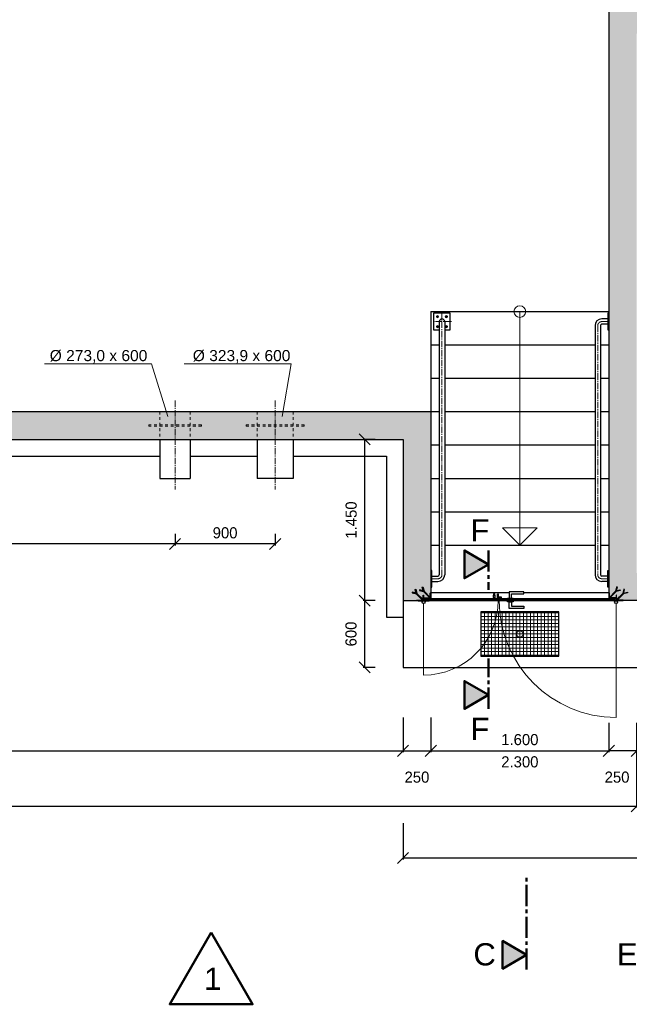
# Model space of a CAD drawing. Header units: millimetres. Extents: x -2787 to 131613, y -54195 to 30918.
# Tile 33 of 69: x 7353 to 12834, y -5081 to 3775. Entities that reach past the tile are written whole.
import ezdxf

# ---------------------------------------------------------------- set-up
doc = ezdxf.new("R2010")
doc.units = ezdxf.units.MM
doc.linetypes.add('JIS_02_1.0', pattern=[2, 1, -1])
doc.linetypes.add('MITTE2', pattern=[28.575, 19.05, -3.175, 3.175, -3.175])
doc.layers.add('Bemaßung', color=7, linetype='Continuous', lineweight=9)
for name, color, linetype in [('Beschriftung', 7, 'Continuous'), ('P-MU150AUSL', 7, 'Continuous'), ('P-MU200AUSL', 7, 'Continuous'), ('POL_Bema', 7, 'Continuous')]:
    doc.layers.add(name, color=color, linetype=linetype)
doc.styles.add('LBB3.5M1000', font='isocp.shx', dxfattribs={"height": 3.5})
doc.dimstyles.new('DIN', dxfattribs={"dimtxt": 2.5, "dimasz": 2.5, "dimexe": 1.25, "dimexo": 0.625, "dimtad": 1, "dimtih": 1, "dimdec": 4, "dimdsep": 46, "dimlunit": 6, "dimtxsty": 'Standard', "dimcen": 2.5, "dimadec": 0, "dimazin": 0, "dimtfac": 1, "dimtdec": 4, "dimtmove": 0, "dimatfit": 3, "dimfxl": 0, "dimtvp": 1, "dimtolj": 1, "dimtzin": 0, "dimarcsym": 0})
pattern_1 = [(315, (13646.2297, 3027.307), (2.245064, 2.245064), [])]
pattern_2 = [(45, (13646.2297, 3027.307), (-2.245064, 2.245064), [])]
pattern_3 = [(135, (-3821.2249, -764.9935), (-1.12253202, -1.12253202), [])]

# ---------------------------------------------------------------- blocks, each defined once
blk = doc.blocks.new('_Oblique')
at = {"layer": 'POL_Bema', "color": 0, "lineweight": -2}
blk.add_line((-0.5, -0.5), (0.5, 0.5), dxfattribs=at)
blk = doc.blocks.new('*D56')
at = {"layer": 'Bemaßung', "color": 0, "lineweight": -2, "transparency": 16777216}
for p, q in [((3350, -850), (3350, -953.1)), ((8750, -850), (8750, -953.1)), ((8750, -940.6), (3350, -940.6))]:
    blk.add_line(p, q, dxfattribs=at)
at = {"layer": 'DEFPOINTS', "color": 0, "transparency": 16777216}
for p in [(8750, 0), (3350, 0), (3350, -940.6)]:
    blk.add_point(p, dxfattribs=at)
at = {"layer": 'Bemaßung', "color": 0, "lineweight": -2, "transparency": 16777216, "xscale": 100, "yscale": 100, "zscale": 100, "rotation": 180}
blk.add_blockref('_Oblique', (3350, -940.6), dxfattribs=at)
at = {"layer": 'Bemaßung', "color": 0, "lineweight": -2, "transparency": 16777216, "xscale": 100, "yscale": 100, "zscale": 100}
blk.add_blockref('_Oblique', (8750, -940.6), dxfattribs=at)
at = {"layer": 'Bemaßung', "color": 0, "transparency": 16777216, "insert": (6050, -840.6), "char_height": 100, "attachment_point": 5}
blk.add_mtext('\\A1;5.400', dxfattribs=at)
blk = doc.blocks.new('*D57')
at = {"layer": 'Bemaßung', "color": 0, "lineweight": -2, "transparency": 16777216}
for p, q in [((8750, -850), (8750, -953.1)), ((9650, -850), (9650, -953.1)), ((9650, -940.6), (8750, -940.6))]:
    blk.add_line(p, q, dxfattribs=at)
at = {"layer": 'DEFPOINTS', "color": 0, "transparency": 16777216}
for p in [(8750, 0), (9650, 0), (8750, -940.6)]:
    blk.add_point(p, dxfattribs=at)
at = {"layer": 'Bemaßung', "color": 0, "lineweight": -2, "transparency": 16777216, "xscale": 100, "yscale": 100, "zscale": 100, "rotation": 180}
blk.add_blockref('_Oblique', (8750, -940.6), dxfattribs=at)
at = {"layer": 'Bemaßung', "color": 0, "lineweight": -2, "transparency": 16777216, "xscale": 100, "yscale": 100, "zscale": 100}
blk.add_blockref('_Oblique', (9650, -940.6), dxfattribs=at)
at = {"layer": 'Bemaßung', "color": 0, "transparency": 16777216, "insert": (9200, -840.6), "char_height": 100, "attachment_point": 5}
blk.add_mtext('\\A1;900', dxfattribs=at)
blk = doc.blocks.new('*D96')
at = {"layer": 'Bemaßung', "color": 0, "lineweight": -2, "transparency": 16777216}
for p, q in [((250, -2500), (250, -2813)), ((10800, -2500), (10800, -2813)), ((250, -2800.5), (10800, -2800.5))]:
    blk.add_line(p, q, dxfattribs=at)
at = {"layer": 'DEFPOINTS', "color": 0, "transparency": 16777216}
for p in [(250, 0), (10800, 0), (10800, -2800.5)]:
    blk.add_point(p, dxfattribs=at)
at = {"layer": 'Bemaßung', "color": 0, "lineweight": -2, "transparency": 16777216, "xscale": 100, "yscale": 100, "zscale": 100, "rotation": 180}
blk.add_blockref('_Oblique', (250, -2800.5), dxfattribs=at)
at = {"layer": 'Bemaßung', "color": 0, "lineweight": -2, "transparency": 16777216, "xscale": 100, "yscale": 100, "zscale": 100}
blk.add_blockref('_Oblique', (10800, -2800.5), dxfattribs=at)
at = {"layer": 'Bemaßung', "color": 0, "transparency": 16777216, "insert": (5525, -2700.5), "char_height": 100, "attachment_point": 5}
blk.add_mtext('\\A1;10.550', dxfattribs=at)
blk = doc.blocks.new('*D71')
at = {"layer": 'Bemaßung', "color": 0, "lineweight": -2, "transparency": 16777216}
for p, q in [((10800, -2500), (10800, -2813)), ((11050, -2500), (11050, -2813)), ((10800, -2800.5), (11050, -2800.5))]:
    blk.add_line(p, q, dxfattribs=at)
at = {"layer": 'DEFPOINTS', "color": 0, "transparency": 16777216}
for p in [(10800, 0), (11050, 0), (11050, -2800.5)]:
    blk.add_point(p, dxfattribs=at)
at = {"layer": 'Bemaßung', "color": 0, "lineweight": -2, "transparency": 16777216, "xscale": 100, "yscale": 100, "zscale": 100, "rotation": 180}
blk.add_blockref('_Oblique', (10800, -2800.5), dxfattribs=at)
at = {"layer": 'Bemaßung', "color": 0, "lineweight": -2, "transparency": 16777216, "xscale": 100, "yscale": 100, "zscale": 100}
blk.add_blockref('_Oblique', (11050, -2800.5), dxfattribs=at)
at = {"layer": 'Bemaßung', "color": 0, "transparency": 16777216, "insert": (10925, -3038), "char_height": 100, "attachment_point": 5}
blk.add_mtext('\\A1;250', dxfattribs=at)
blk = doc.blocks.new('*D72')
at = {"layer": 'Bemaßung', "color": 0, "lineweight": -2, "transparency": 16777216}
for p, q in [((11050, -2550), (11050, -2813)), ((12650, -2550), (12650, -2813)), ((11050, -2800.5), (12650, -2800.5))]:
    blk.add_line(p, q, dxfattribs=at)
at = {"layer": 'DEFPOINTS', "color": 0, "transparency": 16777216}
for p in [(11050, -1450), (12650, -1450), (12650, -2800.5)]:
    blk.add_point(p, dxfattribs=at)
at = {"layer": 'Bemaßung', "color": 0, "lineweight": -2, "transparency": 16777216, "xscale": 100, "yscale": 100, "zscale": 100, "rotation": 180}
blk.add_blockref('_Oblique', (11050, -2800.5), dxfattribs=at)
at = {"layer": 'Bemaßung', "color": 0, "lineweight": -2, "transparency": 16777216, "xscale": 100, "yscale": 100, "zscale": 100}
blk.add_blockref('_Oblique', (12650, -2800.5), dxfattribs=at)
at = {"layer": 'Bemaßung', "color": 0, "transparency": 16777216, "char_height": 100, "attachment_point": 5}
for s, insert in [('\\A1;1.600', (11850, -2700.5)), ('\\A1;2.300', (11850, -2900.5))]:
    blk.add_mtext(s, dxfattribs=dict(at, insert=insert))
blk = doc.blocks.new('*D73')
at = {"layer": 'Bemaßung', "color": 0, "lineweight": -2, "transparency": 16777216}
for p, q in [((12650, -2550), (12650, -2813)), ((12900, -2550), (12900, -2813)), ((12900, -2800.5), (12650, -2800.5))]:
    blk.add_line(p, q, dxfattribs=at)
at = {"layer": 'DEFPOINTS', "color": 0, "transparency": 16777216}
for p in [(12650, -1450), (12900, -1450), (12650, -2800.5)]:
    blk.add_point(p, dxfattribs=at)
at = {"layer": 'Bemaßung', "color": 0, "lineweight": -2, "transparency": 16777216, "xscale": 100, "yscale": 100, "zscale": 100, "rotation": 180}
blk.add_blockref('_Oblique', (12650, -2800.5), dxfattribs=at)
at = {"layer": 'Bemaßung', "color": 0, "lineweight": -2, "transparency": 16777216, "xscale": 100, "yscale": 100, "zscale": 100}
blk.add_blockref('_Oblique', (12900, -2800.5), dxfattribs=at)
at = {"layer": 'Bemaßung', "color": 0, "transparency": 16777216, "insert": (12724, -3038), "char_height": 100, "attachment_point": 5}
blk.add_mtext('\\A1;250', dxfattribs=at)
blk = doc.blocks.new('*D74')
at = {"layer": 'Bemaßung', "color": 0, "lineweight": -2, "transparency": 16777216}
for p, q in [((0, -1200), (0, -3310.7)), ((12900, -2650), (12900, -3310.7)), ((0, -3298.2), (12900, -3298.2))]:
    blk.add_line(p, q, dxfattribs=at)
at = {"layer": 'DEFPOINTS', "color": 0, "transparency": 16777216}
for p in [(0, 0), (12900, -1450), (12900, -3298.2)]:
    blk.add_point(p, dxfattribs=at)
at = {"layer": 'Bemaßung', "color": 0, "lineweight": -2, "transparency": 16777216, "xscale": 100, "yscale": 100, "zscale": 100, "rotation": 180}
blk.add_blockref('_Oblique', (0, -3298.2), dxfattribs=at)
at = {"layer": 'Bemaßung', "color": 0, "lineweight": -2, "transparency": 16777216, "xscale": 100, "yscale": 100, "zscale": 100}
blk.add_blockref('_Oblique', (12900, -3298.2), dxfattribs=at)
at = {"layer": 'Bemaßung', "color": 0, "transparency": 16777216, "insert": (6450, -3198.2), "char_height": 100, "attachment_point": 5}
blk.add_mtext('\\A1;12.900', dxfattribs=at)
blk = doc.blocks.new('*D85')
at = {"layer": 'Bemaßung', "color": 0, "lineweight": -2, "transparency": 16777216}
for p, q in [((10800, -3450), (10800, -3776.8)), ((18150, -3450), (18150, -3776.8)), ((10800, -3764.3), (18150, -3764.3))]:
    blk.add_line(p, q, dxfattribs=at)
at = {"layer": 'DEFPOINTS', "color": 0, "transparency": 16777216}
for p in [(10800, -1750), (18150, -1750), (18150, -3764.3)]:
    blk.add_point(p, dxfattribs=at)
at = {"layer": 'Bemaßung', "color": 0, "lineweight": -2, "transparency": 16777216, "xscale": 100, "yscale": 100, "zscale": 100, "rotation": 180}
blk.add_blockref('_Oblique', (10800, -3764.3), dxfattribs=at)
at = {"layer": 'Bemaßung', "color": 0, "lineweight": -2, "transparency": 16777216, "xscale": 100, "yscale": 100, "zscale": 100}
blk.add_blockref('_Oblique', (18150, -3764.3), dxfattribs=at)
at = {"layer": 'Bemaßung', "color": 0, "transparency": 16777216, "insert": (14475, -3664.3), "char_height": 100, "attachment_point": 5}
blk.add_mtext('\\A1;7.350', dxfattribs=at)
blk = doc.blocks.new('*D104')
at = {"layer": 'Bemaßung', "color": 0, "lineweight": -2, "transparency": 16777216}
for p, q in [((10550, -1450), (10442.2, -1450)), ((10454.7, -1450), (10454.7, -2050)), ((10550, -2050), (10442.2, -2050))]:
    blk.add_line(p, q, dxfattribs=at)
at = {"layer": 'DEFPOINTS', "color": 0, "transparency": 16777216}
for p in [(10800, -1450), (10454.7, -2050), (10800, -2050)]:
    blk.add_point(p, dxfattribs=at)
at = {"layer": 'Bemaßung', "color": 0, "lineweight": -2, "transparency": 16777216, "xscale": 100, "yscale": 100, "zscale": 100}
for p, rotation in [((10454.7, -1450), 90), ((10454.7, -2050), 270)]:
    blk.add_blockref('_Oblique', p, dxfattribs=dict(at, rotation=rotation))
at = {"layer": 'Bemaßung', "color": 0, "transparency": 16777216, "insert": (10332.5, -1750), "char_height": 100, "attachment_point": 5, "rotation": 90}
blk.add_mtext('\\A1;600', dxfattribs=at)
blk = doc.blocks.new('*D105')
at = {"layer": 'Bemaßung', "color": 0, "lineweight": -2, "transparency": 16777216}
for p, q in [((10550, 0), (10442.2, 0)), ((10454.7, 0), (10454.7, -1450)), ((10550, -1450), (10442.2, -1450))]:
    blk.add_line(p, q, dxfattribs=at)
at = {"layer": 'DEFPOINTS', "color": 0, "transparency": 16777216}
for p in [(10800, 0), (10454.7, -1450), (10800, -1450)]:
    blk.add_point(p, dxfattribs=at)
at = {"layer": 'Bemaßung', "color": 0, "lineweight": -2, "transparency": 16777216, "xscale": 100, "yscale": 100, "zscale": 100}
for p, rotation in [((10454.7, 0), 90), ((10454.7, -1450), 270)]:
    blk.add_blockref('_Oblique', p, dxfattribs=dict(at, rotation=rotation))
at = {"layer": 'Bemaßung', "color": 0, "transparency": 16777216, "insert": (10333.9, -725), "char_height": 100, "attachment_point": 5, "rotation": 90}
blk.add_mtext('\\A1;1.450', dxfattribs=at)

msp = doc.modelspace()

# ---------------------------------------------------------------- hatches: boundary and pattern name
at = {"lineweight": 5}
h = msp.add_hatch(dxfattribs=at)
h.set_pattern_fill('ANSI33', color=256, scale=25)
h.set_pattern_definition([(45, (-31829.3, 0), (-112.2532, 112.2532), []), (45, (-31717.05, 0), (-112.2532, 112.2532), [79.375, -39.6875])])
h.paths.add_polyline_path([(1285, 10750), (1285, 10745), (1340, 10745), (1345, 10740), (1345, 10700), (1350, 10700), (1350, 10725), (1405, 10725), (1410, 10720), (1410, 10680), (1415, 10680), (1415, 10500), (250, 10500), (250, 250), (11050, 250), (11050, -1380), (11045, -1380), (11045, -1420), (11040, -1425), (10985, -1425), (10985, -1400), (10980, -1400), (10980, -1440), (10975, -1445), (10920, -1445), (10920, -1450), (10800, -1450), (10800, 0), (0, 0), (0, 10750)])
h = msp.add_hatch(dxfattribs=at)
h.set_pattern_fill('ANSI33', color=256, scale=25)
h.paths.add_polyline_path([(2300, 10500), (2300, 10680), (2305, 10680), (2305, 10720), (2310, 10725), (2365, 10725), (2365, 10700), (2370, 10700), (2370, 10740), (2375, 10745), (2430, 10745), (2430, 10750), (13670, 10750), (13670, 10745), (13725, 10745), (13730, 10740), (13730, 10700), (13735, 10700), (13735, 10725), (13790, 10725), (13795, 10720), (13795, 10680), (13800, 10680), (13800, 10500), (12900, 10500), (12900, -1200), (13700, -1200), (13700, -1380), (13695, -1380), (13695, -1420), (13690, -1425), (13635, -1425), (13635, -1400), (13630, -1400), (13630, -1440), (13625, -1445), (13570, -1445), (13570, -1450), (12780, -1450), (12780, -1445), (12725, -1445), (12720, -1440), (12720, -1400), (12715, -1400), (12715, -1425), (12660, -1425), (12655, -1420), (12655, -1380), (12650, -1380), (12650, 10500)])
h.paths.add_polyline_path([(14810, 10500), (14810, 10680), (14815, 10680), (14815, 10720), (14820, 10725), (14875, 10725), (14875, 10700), (14880, 10700), (14880, 10740), (14885, 10745), (14940, 10745), (14940, 10750), (18150, 10750), (18150, 10175), (17900, 10175), (17900, 10500)])
h.paths.add_polyline_path([(17900, 8175), (18150, 8175), (18150, 7850), (17900, 7850)])
h.paths.add_polyline_path([(12900, 3900), (17900, 3900), (17900, 4500), (18150, 4500), (18150, 2990), (17900, 2990), (17900, 3650), (16260, 3650), (16260, 700), (16710, 700), (16710, 520), (16705, 520), (16705, 480), (16700, 475), (16645, 475), (16645, 500), (16640, 500), (16640, 460), (16635, 455), (16580, 455), (16580, 450), (16010, 450), (16010, 3650), (12900, 3650)])
h.paths.add_polyline_path([(17900, 2330), (18150, 2330), (18150, -1450), (16365, -1450), (16365, -1200), (17900, -1200), (17900, 450), (17850, 450), (17850, 455), (17795, 455), (17790, 460), (17790, 500), (17785, 500), (17785, 475), (17730, 475), (17725, 480), (17725, 520), (17720, 520), (17720, 700), (17900, 700)])
h.paths.add_polyline_path([(14710, -1200), (15225, -1200), (15225, -1450), (14840, -1450), (14840, -1445), (14785, -1445), (14780, -1440), (14780, -1400), (14775, -1400), (14775, -1425), (14720, -1425), (14715, -1420), (14715, -1380), (14710, -1380)])
h = msp.add_hatch(color=256)
h.dxf.hatch_style = 1
h.paths.add_polyline_path([(11567.35369, -1123.86972), (11350.94911, -998.92847), (11350.94911, -1248.81097)])
h = msp.add_hatch(dxfattribs=at)
h.set_pattern_fill('ANSI31', color=256, angle=-90)
h.set_pattern_definition(pattern_1)
edge = h.paths.add_edge_path()
edge.add_line((10985, -1400), (10985, -1450))
edge.add_line((10985, -1450), (10920, -1450))
edge.add_line((10920, -1450), (10920, -1447.5))
edge.add_arc((10922.5, -1447.5), 2.5, -270, -180, ccw=False)
edge.add_line((10922.5, -1445), (10975, -1445))
edge.add_arc((10975, -1440), 5, -90, 0)
edge.add_line((10980, -1440), (10980, -1402.5))
edge.add_arc((10982.5, -1402.5), 2.5, -270, -180, ccw=False)
edge.add_line((10982.5, -1400), (10985, -1400))
h = msp.add_hatch(dxfattribs=at)
h.set_pattern_fill('ANSI31', color=256)
h.set_pattern_definition(pattern_2)
edge = h.paths.add_edge_path()
edge.add_line((11050, -1380), (11050, -1430))
edge.add_line((11050, -1430), (10985, -1430))
edge.add_line((10985, -1430), (10985, -1427.5))
edge.add_arc((10987.5, -1427.5), 2.5, -270, -180, ccw=False)
edge.add_line((10987.5, -1425), (11040, -1425))
edge.add_arc((11040, -1420), 5, -90, 0)
edge.add_line((11045, -1420), (11045, -1382.5))
edge.add_arc((11047.5, -1382.5), 2.5, -270, -180, ccw=False)
edge.add_line((11047.5, -1380), (11050, -1380))
h = msp.add_hatch(dxfattribs=at)
h.set_pattern_fill('ANSI31', color=256)
edge = h.paths.add_edge_path()
edge.add_line((11655, -1390), (11655, -1440))
edge.add_line((11655, -1440), (11590, -1440))
edge.add_line((11590, -1440), (11590, -1437.5))
edge.add_arc((11592.5, -1437.5), 2.5, -270, -180, ccw=False)
edge.add_line((11592.5, -1435), (11645, -1435))
edge.add_arc((11645, -1430), 5, -90, 0)
edge.add_line((11650, -1430), (11650, -1392.5))
edge.add_arc((11652.5, -1392.5), 2.5, -270, -180, ccw=False)
edge.add_line((11652.5, -1390), (11655, -1390))
h = msp.add_hatch(dxfattribs=at)
h.set_pattern_fill('ANSI31', color=256, angle=90)
h.paths.add_polyline_path([(11613.75, -1400), (11623.75, -1400), (11623.75, -1390), (11613.75, -1390)])
h = msp.add_hatch(dxfattribs=at)
h.set_pattern_fill('ANSI31', color=256)
h.set_pattern_definition(pattern_2)
edge = h.paths.add_edge_path()
edge.add_line((12650, -1380), (12650, -1430))
edge.add_line((12650, -1430), (12715, -1430))
edge.add_line((12715, -1430), (12715, -1427.5))
edge.add_arc((12712.5, -1427.5), 2.5, 720, 810)
edge.add_line((12712.5, -1425), (12660, -1425))
edge.add_arc((12660, -1420), 5, 540, 630, ccw=False)
edge.add_line((12655, -1420), (12655, -1382.5))
edge.add_arc((12652.5, -1382.5), 2.5, 720, 810)
edge.add_line((12652.5, -1380), (12650, -1380))
h = msp.add_hatch(dxfattribs=at)
h.set_pattern_fill('ANSI31', color=256, angle=-90)
h.set_pattern_definition(pattern_1)
edge = h.paths.add_edge_path()
edge.add_line((12715, -1400), (12715, -1450))
edge.add_line((12715, -1450), (12780, -1450))
edge.add_line((12780, -1450), (12780, -1447.5))
edge.add_arc((12777.5, -1447.5), 2.5, 720, 810)
edge.add_line((12777.5, -1445), (12725, -1445))
edge.add_arc((12725, -1440), 5, 540, 630, ccw=False)
edge.add_line((12720, -1440), (12720, -1402.5))
edge.add_arc((12717.5, -1402.5), 2.5, 720, 810)
edge.add_line((12717.5, -1400), (12715, -1400))
h = msp.add_hatch(dxfattribs=at)
h.set_pattern_fill('ANSI31', color=256, scale=0.5, angle=90)
h.set_pattern_definition(pattern_3)
h.paths.add_polyline_path([(10985, -1436), (11005, -1436), (11005, -1434), (10985, -1434)])
h = msp.add_hatch(dxfattribs=at)
h.set_pattern_fill('ANSI31', color=256, angle=90)
h.paths.add_polyline_path([(11655, -1440), (10995, -1440), (10995, -1450), (11655, -1450)])
h = msp.add_hatch(dxfattribs=at)
h.set_pattern_fill('ANSI31', color=256, angle=90)
h.paths.add_polyline_path([(11655, -1430), (11685, -1430), (11685, -1420), (11655, -1420)])
h = msp.add_hatch(dxfattribs=at)
h.set_pattern_fill('ANSI31', color=256, scale=0.5, angle=90)
h.set_pattern_definition([(135, (-3151.2249, -764.9935), (-1.12253202, -1.12253202), [])])
h.paths.add_polyline_path([(11655, -1436), (11675, -1436), (11675, -1434), (11655, -1434)])
h = msp.add_hatch(dxfattribs=at)
h.set_pattern_fill('ANSI31', color=256)
h.set_pattern_definition([(45, (-3896.225, -764.9935), (-2.245064, 2.245064), [])])
h.paths.add_polyline_path([(11665, -1450), (12705, -1450), (12705, -1440), (11665, -1440)])
h = msp.add_hatch(dxfattribs=at)
h.set_pattern_fill('ANSI31', color=256, scale=0.5, angle=90)
h.set_pattern_definition(pattern_3)
h.paths.add_polyline_path([(12715, -1436), (12695, -1436), (12695, -1434), (12715, -1434)])
at = {"lineweight": 13}
h = msp.add_hatch(dxfattribs=at)
h.set_pattern_fill('ANSI37', color=256, scale=10, angle=45)
h.set_pattern_definition([(90, (11850, -1750), (-31.75, 5e-15), []), (180, (11850, -1750), (-5e-15, -31.75), [])])
h.paths.add_polyline_path([(11500, -1950), (12200, -1950), (12200, -1550), (11500, -1550)])
h = msp.add_hatch(color=256)
h.dxf.hatch_style = 1
h.paths.add_polyline_path([(11567.35369, -2298.18352), (11350.94911, -2423.12476), (11350.94911, -2173.24227)])
h = msp.add_hatch(color=256)
h.dxf.hatch_style = 1
h.paths.add_polyline_path([(11911.28607, -4635.62336), (11694.88149, -4760.56461), (11694.88149, -4510.68212)])

# ---------------------------------------------------------------- linework, layer by layer
for p, q in [((12650, 10500), (12650, -1430)), ((11050, 1150), (11050, -1430)), ((11050, 1150), (12650, 1150)), ((12640, 1083.48), (12586.225, 1083.48)), ((11125.85, 1059.33), (11125.85, -1216.725)), ((11174.14993, 1059.33), (11174.14993, -1216.725)), ((12525.85007, 1023.10507), (12525.85007, -1216.725)), ((12574.14991, 1023.10504), (12574.15, -1216.725)), ((12640, 1035.18007), (12586.225, 1035.18007)), ((11050, 850), (11125.85, 850)), ((11174.14993, 850), (12525.85007, 850)), ((12574.14992, 850), (12650, 850)), ((11050, 550), (11125.85, 550)), ((11174.14993, 550), (12525.85007, 550)), ((12574.14993, 550), (12650, 550)), ((250, 250), (11050, 250)), ((11050, 250), (11125.85, 250)), ((11174.14993, 250), (12525.85007, 250)), ((12574.14994, 250), (12650, 250)), ((0, 0), (10800, 0)), ((10800, 0), (10800, -1450)), ((11050, -50), (11125.85, -50)), ((11174.14993, -50), (12525.85007, -50)), ((12574.14995, -50), (12650, -50)), ((3559.5, -150), (8613.5, -150)), ((8886.5, -150), (9488.05, -150)), ((9811.95, -150), (10650, -150)), ((10650, -150), (10650, -1600)), ((11050, -350), (11125.85, -350)), ((11174.14993, -350), (12525.85007, -350)), ((12574.14997, -350), (12650, -350)), ((11050, -650), (11125.85, -650)), ((11174.14993, -650), (12525.85007, -650)), ((12574.14998, -650), (12650, -650)), ((11050, -950), (11125.85, -950)), ((11174.14993, -950), (12525.85007, -950)), ((12574.14999, -950), (12650, -950)), ((11060, -1228.8), (11113.775, -1228.8)), ((12640, -1228.8), (12586.225, -1228.8)), ((11060, -1277.09993), (11113.775, -1277.09993)), ((12640, -1277.09993), (12586.225, -1277.09993)), ((11755, -1380), (11050, -1380)), ((11613.75, -1422), (11613.75, -1400)), ((11623.75, -1400), (11623.75, -1422)), ((12650, -1380), (11885, -1380)), ((10800, -1450), (11050, -1450)), ((10800, -1450), (10800, -2050)), ((11050, -1430), (11612.75, -1430)), ((11050, -1450), (12650, -1450)), ((11612.75, -1422), (11612.75, -1435)), ((11612.75, -1422), (11624.75, -1422)), ((11613.75, -1423), (11613.75, -1435)), ((11623.75, -1423), (11623.75, -1435)), ((11624.75, -1422), (11624.75, -1435)), ((11624.75, -1430), (11650, -1430)), ((11685, -1430), (11740, -1430)), ((11755, -1430), (12650, -1430)), ((18150, -1450), (12780, -1450)), ((10650, -1600), (10800, -1600)), ((10800, -2050), (15255, -2050))]:
    msp.add_line(p, q)
at = {"linetype": 'MITTE2', "lineweight": 18, "ltscale": 3}
for p, q in [((11150, 1145.01976), (11149.99993, -1216.725)), ((11235.68976, 1059.33), (11064.31024, 1059.33)), ((12550.00007, 1023.10507), (12550.00007, -1216.725)), ((12640, 1059.33), (12586.225, 1059.33)), ((8750, 350), (8750, -450)), ((9650, 350), (9650, -450)), ((11060, -1252.94993), (11113.775, -1252.94993)), ((12640, -1252.94993), (12586.225, -1252.94993))]:
    msp.add_line(p, q, dxfattribs=at)
at = {"color": 251, "lineweight": 5}
for p, q in [((11850, 1150), (11850, -950)), ((11850, -950), (11694.95093, -794.95093)), ((11694.95093, -794.95093), (11850, -794.95093)), ((11850, -950), (12005.04907, -794.95093)), ((12005.04907, -794.95093), (11850, -794.95093)), ((10985, -1477), (10985, -2120)), ((12715, -1477), (12715, -2500))]:
    msp.add_line(p, q, dxfattribs=at)
at = {"linetype": 'JIS_02_1.0', "lineweight": 18, "ltscale": 25}
for p, q in [((8613.5, 250), (8613.5, 0)), ((8886.5, 250), (8886.5, 0)), ((9488.05, 250), (9488.05, 0)), ((9811.95, 250), (9811.95, 0)), ((8986.5, 130), (8513.5, 130)), ((8513.5, 120), (8513.5, 130)), ((8986.5, 120), (8513.5, 120)), ((8986.5, 120), (8986.5, 130)), ((9388.05, 130), (9911.95, 130)), ((9388.05, 130), (9388.05, 120)), ((9388.05, 120), (9911.95, 120)), ((9911.95, 130), (9911.95, 120))]:
    msp.add_line(p, q, dxfattribs=at)
at = {"linetype": 'MITTE2', "lineweight": 50, "ltscale": 10}
for p, q in [((11567.35369, -998.92847), (11567.35369, -1353.20677)), ((11567.35369, -2423.12476), (11567.35369, -1971.5763)), ((11911.28607, -4768.64843), (11911.28607, -3912.94))]:
    msp.add_line(p, q, dxfattribs=at)
at = {"lineweight": 50}
for p, q in [((10995, -1436.05738), (11005, -1436.05738)), ((11005, -1433.8549), (11005, -1430.06229)), ((11665, -1436.05738), (11675, -1436.05738)), ((11675, -1433.8549), (11675, -1430.06229)), ((12695, -1433.8549), (12695, -1430.06229)), ((12705, -1436.05738), (12695, -1436.05738))]:
    msp.add_line(p, q, dxfattribs=at)
for points in [[(11174.14993, 984.33), (11225, 984.33), (11225, 1134.33), (11075, 1134.33), (11075, 984.33), (11125.85, 984.33)], [(10983.57016, -1367.8128), (10973.00935, -1328.39931), (10978.8049, -1326.84639), (10988.94961, -1364.70697)], [(12716.42984, -1367.8128), (12726.99065, -1328.39931), (12721.1951, -1326.84639), (12711.05039, -1364.70697)], [(10917.01724, -1382.01724), (10883.39931, -1373.00935), (10881.84639, -1378.8049), (10919.70697, -1388.94961)], [(10918.57016, -1387.8128), (10908.00935, -1348.39931), (10913.8049, -1346.84639), (10923.94961, -1384.70697)], [(10918.57016, -1387.8128), (10975.70711, -1444.94975), (10979.94975, -1440.70711), (10923.94961, -1384.70697)], [(10982.01724, -1362.01724), (10948.39931, -1353.00935), (10946.84639, -1358.8049), (10984.70697, -1368.94961)], [(10983.57016, -1367.8128), (11040.70711, -1424.94975), (11044.94975, -1420.70711), (10988.94961, -1364.70697)], [(11775, -1370), (11755, -1370), (11755, -1430), (11775, -1430), (11775, -1390), (11885, -1390), (11885, -1370), (11755, -1370), (11755, -1390)], [(12716.42984, -1367.8128), (12659.29289, -1424.94975), (12655.05025, -1420.70711), (12711.05039, -1364.70697)], [(12717.98276, -1362.01724), (12751.60069, -1353.00935), (12753.15361, -1358.8049), (12715.29303, -1368.94961)], [(12781.42984, -1387.8128), (12724.29289, -1444.94975), (12720.05025, -1440.70711), (12776.05039, -1384.70697)], [(12781.42984, -1387.8128), (12791.99065, -1348.39931), (12786.1951, -1346.84639), (12776.05039, -1384.70697)], [(12782.98276, -1382.01724), (12816.60069, -1373.00935), (12818.15361, -1378.8049), (12780.29303, -1388.94961)], [(11775, -1520), (11755, -1520), (11755, -1460), (11775, -1460), (11775, -1500), (11885, -1500), (11885, -1520), (11755, -1520), (11755, -1500)]]:
    msp.add_lwpolyline(points)
at = {"lineweight": 5}
for points in [[(11119.2376, 1104.33), (11114.45, 1112.03763), (11105.3812, 1112.33), (11100.7624, 1104.33), (11105.55, 1096.62237), (11114.6188, 1096.33)], [(11180.7624, 1104.33), (11185.55, 1112.03763), (11194.6188, 1112.33), (11199.2376, 1104.33), (11194.45, 1096.62237), (11185.3812, 1096.33)], [(11119.2376, 1014.33), (11114.45, 1006.62237), (11105.3812, 1006.33), (11100.7624, 1014.33), (11105.55, 1022.03763), (11114.6188, 1022.33)], [(11180.7624, 1014.33), (11185.55, 1006.62237), (11194.6188, 1006.33), (11199.2376, 1014.33), (11194.45, 1022.03763), (11185.3812, 1022.33)]]:
    msp.add_lwpolyline(points, close=True, dxfattribs=at)
for points in [[(12650, 1134.33), (12640, 1134.33), (12640, 984.33), (12650, 984.33)], [(11050, -1327.94993), (11060, -1327.94993), (11060, -1177.94993), (11050, -1177.94993)], [(12650, -1327.94993), (12640, -1327.94993), (12640, -1177.94993), (12650, -1177.94993)], [(11613.75, -1400), (11623.75, -1400), (11623.75, -1390), (11613.75, -1390)], [(10935, -1452), (10985, -1452), (10985, -1450), (10935, -1450)], [(10985, -1436), (11005, -1436), (11005, -1434), (10985, -1434)], [(10985, -1452), (11035, -1452), (11035, -1450), (10985, -1450)], [(11655, -1440), (10995, -1440), (10995, -1450), (11655, -1450)], [(11613.75, -1433), (11623.75, -1433), (11623.75, -1423), (11613.75, -1423)], [(11655, -1430), (11685, -1430), (11685, -1420), (11655, -1420)], [(11655, -1436), (11675, -1436), (11675, -1434), (11655, -1434)], [(11665, -1450), (12705, -1450), (12705, -1440), (11665, -1440)], [(11740, -1440), (11790, -1440), (11790, -1430), (11740, -1430)], [(11740, -1450), (11790, -1450), (11790, -1460), (11740, -1460)], [(12715, -1452), (12665, -1452), (12665, -1450), (12715, -1450)], [(12715, -1436), (12695, -1436), (12695, -1434), (12715, -1434)], [(12765, -1452), (12715, -1452), (12715, -1450), (12765, -1450)], [(11500, -1950), (12200, -1950), (12200, -1550), (11500, -1550)]]:
    msp.add_lwpolyline(points, close=True)
at = {"lineweight": 50}
for points in [[(11567.35369, -1123.86972), (11350.94911, -998.92847), (11350.94911, -1248.81097)], [(11567.35369, -2298.18352), (11350.94911, -2423.12476), (11350.94911, -2173.24227)], [(9075, -4436.12702), (8702.91714, -5080.59343), (9447.08286, -5080.59343)], [(11911.28607, -4635.62336), (11694.88149, -4760.56461), (11694.88149, -4510.68212)]]:
    msp.add_lwpolyline(points, close=True, dxfattribs=at)
for points in [[(10985, -1400), (10985, -1450), (10920, -1450), (10920, -1447.5, -0.4142135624), (10922.5, -1445), (10975, -1445, 0.4142135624), (10980, -1440), (10980, -1402.5, -0.4142135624), (10982.5, -1400)], [(11050, -1380), (11050, -1430), (10985, -1430), (10985, -1427.5, -0.4142135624), (10987.5, -1425), (11040, -1425, 0.4142135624), (11045, -1420), (11045, -1382.5, -0.4142135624), (11047.5, -1380)], [(11655, -1390), (11655, -1440), (11590, -1440), (11590, -1437.5, -0.4142135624), (11592.5, -1435), (11645, -1435, 0.4142135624), (11650, -1430), (11650, -1392.5, -0.4142135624), (11652.5, -1390)], [(12650, -1380), (12650, -1430), (12715, -1430), (12715, -1427.5, 0.4142135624), (12712.5, -1425), (12660, -1425, -0.4142135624), (12655, -1420), (12655, -1382.5, 0.4142135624), (12652.5, -1380)], [(12715, -1400), (12715, -1450), (12780, -1450), (12780, -1447.5, 0.4142135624), (12777.5, -1445), (12725, -1445, -0.4142135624), (12720, -1440), (12720, -1402.5, 0.4142135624), (12717.5, -1400)]]:
    msp.add_lwpolyline(points, format="xyb", close=True)
for points in [[(10995, -1434), (10995, -1430.06229), (11009.63274, -1430.06229), (11009.63274, -1434)], [(11665, -1434), (11665, -1430.06229), (11679.63274, -1430.06229), (11679.63274, -1434)], [(12705, -1434), (12705, -1430.06229), (12690.36726, -1430.06229), (12690.36726, -1434)]]:
    msp.add_lwpolyline(points, dxfattribs=at)
at = {"color": 251, "lineweight": 5}
msp.add_circle((11850, 1150), 52.78015, dxfattribs=at)
at = {"lineweight": 5}
for centre, radius in [((11110, 1104.33), 10), ((11110, 1104.33), 5.25), ((11190, 1104.33), 10), ((11190, 1104.33), 5.25), ((11110, 1014.33), 10), ((11110, 1014.33), 5.25), ((11190, 1014.33), 10), ((11190, 1014.33), 5.25)]:
    msp.add_circle(centre, radius, dxfattribs=at)
for centre, radius in [((10985, -1464.5), 12.5), ((12715, -1464.5), 12.5), ((11850, -1750), 30.15)]:
    msp.add_circle(centre, radius)
for centre, radius, start, end in [((11149.99997, 1059.32998), 24.14997, 0, 180), ((12586.225, 1023.10507), 60.37493, 90, 180), ((12586.225, 1023.10507), 12.075, 90.000002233, 180), ((11113.775, -1216.725), 12.075, 270.000002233, 0), ((11113.775, -1216.725), 60.37493, 270, 0), ((12586.225, -1216.725), 60.37493, 180, 270), ((12586.225, -1216.725), 12.075, 180, 269.999997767)]:
    msp.add_arc(centre, radius, start, end)
at = {"linetype": 'MITTE2', "lineweight": 18, "ltscale": 3}
for centre, start, end in [((12586.225, 1023.10507), 90, 180), ((11113.775, -1216.725), 270, 0), ((12586.225, -1216.725), 180, 270)]:
    msp.add_arc(centre, 36.22493, start, end, dxfattribs=at)
at = {"color": 251, "lineweight": 5}
for centre, radius, start, end in [((10985, -1450), 670, 270, 0), ((12715, -1450), 1050, 180, 270)]:
    msp.add_arc(centre, radius, start, end, dxfattribs=at)
at = {"lineweight": 50}
for points in [[(11000, -1436.05738), (11000.42117, -1438.78163), (11002.01871, -1439.49138), (11004.34849, -1439.91281), (11005.99042, -1439.46921), (11008.16484, -1437.93875), (11007.9429, -1435.69855), (11006.43413, -1434.34556), (11004.7922, -1433.81322), (10999.37839, -1433.87979), (10994.98517, -1433.96852)], [(11670, -1436.05738), (11670.42117, -1438.78163), (11672.01871, -1439.49138), (11674.34849, -1439.91281), (11675.99042, -1439.46921), (11678.16484, -1437.93875), (11677.9429, -1435.69855), (11676.43413, -1434.34556), (11674.7922, -1433.81322), (11669.37839, -1433.87979), (11664.98517, -1433.96852)], [(12700, -1436.05738), (12699.57883, -1438.78163), (12697.98129, -1439.49138), (12695.65151, -1439.91281), (12694.00958, -1439.46921), (12691.83516, -1437.93875), (12692.0571, -1435.69855), (12693.56587, -1434.34556), (12695.2078, -1433.81322), (12700.62161, -1433.87979), (12705.01483, -1433.96852)]]:
    msp.add_spline(points, degree=3, dxfattribs=at)
at = {"layer": 'Beschriftung', "lineweight": 5}
for p, q in [((7575.51272, 680.56076), (8538.96452, 680.56076)), ((8538.96452, 680.56076), (8685.46318, 206.05969)), ((9794.28168, 680.56076), (8830.82988, 680.56076)), ((9794.28168, 680.56076), (9714.53682, 206.05969))]:
    msp.add_line(p, q, dxfattribs=at)
at = {"layer": 'P-MU150AUSL', "linetype": 'Continuous', "ltscale": 10}
for p, q in [((8613.5, 0), (8613.5, -350)), ((8886.5, 0), (8886.5, -350)), ((8613.5, -350), (8886.5, -350))]:
    msp.add_line(p, q, dxfattribs=at)
at = {"layer": 'P-MU200AUSL', "ltscale": 100}
for p, q in [((9488.05, 0), (9488.05, -350)), ((9811.95, 0), (9811.95, -350)), ((9811.95, -350), (9488.05, -350))]:
    msp.add_line(p, q, dxfattribs=at)

# ---------------------------------------------------------------- texts
at = {"layer": 'Beschriftung', "attachment_point": 1, "style": 'LBB3.5M1000'}
for s, width, insert, char_height in [('{\\fArial|b0|i0|c0|p34;%%C 273,0 x 600}', 884.5236077, (7623.5318, 804.02597), 100), ('{\\fArial|b0|i0|c0|p34;%%C 323,9 x 600}', 884.5236077, (8909.75807, 804.02597), 100), ('{\\fArial|b0|i0|c0|p34;F}', 221.0671757, (11405.99229, -717.41776), 200), ('{\\fArial|b0|i0|c0|p34;F}', 221.0671757, (11405.99229, -2503.45625), 200), ('{\\fArial|b0|i0|c0|p34;C}', 221.0671757, (11432.37099, -4531.02517), 200), ('{\\fArial|b0|i0|c0|p34;E}', 221.0671757, (12721.08492, -4531.02517), 200), ('{\\fArial|b0|i0|c0|p34;1}', 221.0671757, (9011.40934, -4750.78037), 200)]:
    msp.add_mtext_dynamic_manual_height_columns(s, width=width, gutter_width=17.5, heights=[0], dxfattribs=dict(at, insert=insert, char_height=char_height))

# ---------------------------------------------------------------- dimensions: what is measured, and where the dimension line sits
at = {"layer": 'Bemaßung'}
for base, p1, p2, override, picture, middle in [((12900, -3298.19175), (0, 0), (12900, -1450), {"dimscale": 10, "dimtxt": 10, "dimasz": 10, "dimexo": 120, "dimgap": 5, "dimdec": 2, "dimblk1": 'Oblique', "dimblk2": 'Oblique', "dimsah": 1, "dimtdec": 2, "dimtmove": 2}, '*D74', (6450, -3198.19175)), ((10800, -2800.45715), (250, 0), (10800, 0), {"dimscale": 10, "dimtxt": 10, "dimasz": 10, "dimexo": 250, "dimgap": 5, "dimdec": 2, "dimblk1": 'Oblique', "dimblk2": 'Oblique', "dimsah": 1, "dimtdec": 2, "dimtmove": 2}, '*D96', (5525, -2700.45715)), ((3350, -940.63974), (8750, 0), (3350, 0), {"dimscale": 10, "dimtxt": 10, "dimasz": 10, "dimexo": 85, "dimgap": 5, "dimdec": 2, "dimblk1": 'Oblique', "dimblk2": 'Oblique', "dimsah": 1, "dimtdec": 2, "dimtmove": 2}, '*D56', (6050, -840.63974)), ((8750, -940.63974), (9650, 0), (8750, 0), {"dimscale": 10, "dimtxt": 10, "dimasz": 10, "dimexo": 85, "dimgap": 5, "dimdec": 2, "dimblk1": 'Oblique', "dimblk2": 'Oblique', "dimsah": 1, "dimtdec": 2, "dimtmove": 2}, '*D57', (9200, -840.63974)), ((18150, -3764.30877), (10800, -1750), (18150, -1750), {"dimscale": 10, "dimtxt": 10, "dimasz": 10, "dimexo": 170, "dimgap": 5, "dimdec": 2, "dimblk1": 'Oblique', "dimblk2": 'Oblique', "dimsah": 1, "dimtdec": 2, "dimtmove": 2}, '*D85', (14475, -3664.30877))]:
    dim = msp.add_linear_dim(base=base, p1=p1, p2=p2, dimstyle='DIN', override=override, dxfattribs=at)
    dim.commit()
    dim.dimension.update_dxf_attribs({"geometry": picture, "text_midpoint": middle})
for base, p1, p2, picture, middle in [((10454.73531, -1450), (10800, 0), (10800, -1450), '*D105', (10333.93499, -725)), ((10454.73531, -2050), (10800, -1450), (10800, -2050), '*D104', (10332.46368, -1750))]:
    dim = msp.add_linear_dim(base=base, p1=p1, p2=p2, angle=90, dimstyle='DIN', override={"dimscale": 10, "dimtxt": 10, "dimasz": 10, "dimexo": 25, "dimgap": 5, "dimdec": 2, "dimblk1": 'Oblique', "dimblk2": 'Oblique', "dimsah": 1, "dimtdec": 2, "dimtmove": 2}, dxfattribs=at)
    dim.commit()
    dim.dimension.update_dxf_attribs({"geometry": picture, "text_midpoint": middle, "dimtype": 160})
dim = msp.add_linear_dim(base=(11050, -2800.45715), p1=(10800, 0), p2=(11050, 0), angle=180, dimstyle='DIN', override={"dimscale": 10, "dimtxt": 10, "dimasz": 10, "dimexo": 250, "dimgap": 5, "dimdec": 2, "dimblk1": 'Oblique', "dimblk2": 'Oblique', "dimsah": 1, "dimtdec": 2, "dimtmove": 2}, dxfattribs=at)
dim.commit()
dim.dimension.update_dxf_attribs({"geometry": '*D71', "text_midpoint": (10925, -3037.95715)})
dim = msp.add_linear_dim(base=(12650, -2800.45715), p1=(11050, -1450), p2=(12650, -1450), text='1.600\\X2.300', dimstyle='DIN', override={"dimscale": 10, "dimtxt": 10, "dimasz": 10, "dimexo": 110, "dimgap": 5, "dimdec": 2, "dimblk1": 'Oblique', "dimblk2": 'Oblique', "dimsah": 1, "dimtdec": 2, "dimtmove": 2}, dxfattribs=at)
dim.commit()
dim.dimension.update_dxf_attribs({"geometry": '*D72', "text_midpoint": (11850, -2800.45715)})
dim = msp.add_linear_dim(base=(12650, -2800.45715), p1=(12900, -1450), p2=(12650, -1450), dimstyle='DIN', override={"dimscale": 10, "dimtxt": 10, "dimasz": 10, "dimexo": 110, "dimgap": 5, "dimdec": 2, "dimblk1": 'Oblique', "dimblk2": 'Oblique', "dimsah": 1, "dimtdec": 2, "dimtmove": 2}, dxfattribs=at)
dim.commit()
dim.dimension.update_dxf_attribs({"geometry": '*D73', "text_midpoint": (12724.02263, -3037.95715), "dimtype": 160})

doc.saveas('drawing.dxf')
